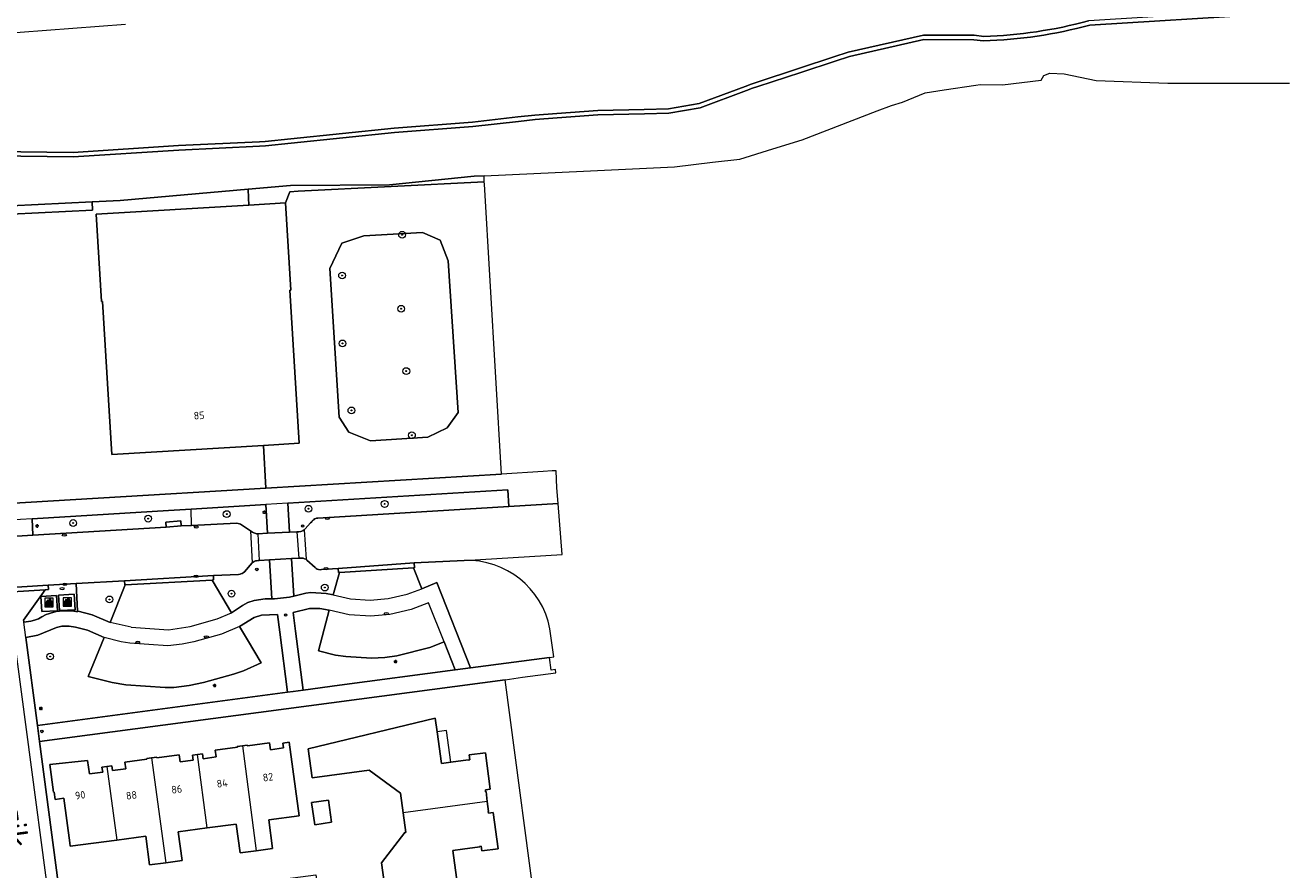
# Model space of a CAD drawing. Header units: metres. Extents: x 92650 to 117222, y 425801 to 461092.
# Tile 130 of 146: x 115911 to 116059, y 426847 to 426947. Entities that reach past the tile are written whole.
import ezdxf
from ezdxf.enums import TextEntityAlignment as Align

# ---------------------------------------------------------------- set-up
doc = ezdxf.new("R2010")
doc.units = ezdxf.units.M
doc.layers.get('0').update_dxf_attribs({"color": 253, "linetype": 'CONTINUOUS', "lineweight": 15})
for name, color, linetype, lineweight in [('B-WE-GR-BEPLANTING_CULTUUR_BODEMBEDEKKER-GV', 253, 'CONTINUOUS', 15), ('B-WE-GR-BEPLANTING_CULTUUR_BOSPLANTSOEN-GV', 253, 'CONTINUOUS', 15), ('B-WE-GR-BEPLANTING_CULTUUR_HEESTERS-GV', 253, 'CONTINUOUS', 15), ('B-WE-GR-BOOM-S', 253, 'CONTINUOUS', 15), ('B-WE-GR-GRAS-GV', 253, 'CONTINUOUS', 15), ('B-WE-IE-AFVAL APART PLAATS-S', 253, 'CONTINUOUS', 15), ('B-WE-IE-MEUBILAIR-S', 253, 'CONTINUOUS', 15), ('B-WE-OG-BEBOUWING-GV', 253, 'CONTINUOUS', 15), ('B-WE-OG-BEBOUWING-T18', 253, 'CONTINUOUS', 15), ('B-WE-OG-BEBOUWING_LUIFEL-GV', 253, 'CONTINUOUS', 15), ('B-WE-OG-TERREIN_BEGROEID-GV', 253, 'CONTINUOUS', 15), ('B-WE-OG-TERREIN_ERF-GV', 253, 'CONTINUOUS', 15), ('B-WE-OG-TERREIN_OEVER-GV', 253, 'CONTINUOUS', 15), ('B-WE-OG-TOPOGRAFIE-T18', 7, 'CONTINUOUS', 15), ('B-WE-OG-WATER_SLOOT-GV', 253, 'CONTINUOUS', 15), ('B-WE-VH-GESLOTENVERHARDING-GV', 253, 'CONTINUOUS', 15), ('B-WE-VH-OPENVERHARDING_BETONELEMENT-GV', 253, 'CONTINUOUS', 15), ('B-WE-VH-OPENVERHARDING_BETONSTRAATSTEEN-GV', 253, 'CONTINUOUS', 15), ('B-WE-VH-OPENVERHARDING_TEGEL-GV', 253, 'CONTINUOUS', 15)]:
    doc.layers.add(name, color=color, linetype=linetype, lineweight=lineweight)
doc.styles.add('NLCS-ISO', font='NLCS-ISO.ttf')
doc.styles.add('NLCS-ISO-M200-T18', font='NLCS-ISO.ttf', dxfattribs={"height": 0.36})

# ---------------------------------------------------------------- blocks, each defined once
blk = doc.blocks.new('SIE-AFVAL APART PLAATS-SO')
h = blk.add_hatch(color=256)
h.dxf.hatch_style = 1
h.paths.add_polyline_path([(-0.09, 0.07), (-1.76, 0.07, 0.819081), (-1.79, -0.09), (-1.4, -2.19, 0.36153), (-1.37, -2.21), (-0.47, -2.21, 0.36153), (-0.44, -2.19), (-0.05, -0.09, 0.819081)])
h.paths.add_polyline_path([(-0.16, -0.1), (-0.2, -0.33), (-0.49, -0.33), (-0.47, -0.1)], flags=16)
h.paths.add_polyline_path([(-0.55, -0.1), (-0.58, -0.33), (-0.87, -0.33), (-0.87, -0.1)], flags=16)
h.paths.add_polyline_path([(-0.22, -0.42), (-0.27, -0.73), (-0.53, -0.73), (-0.5, -0.42)], flags=16)
h.paths.add_polyline_path([(-0.58, -0.42), (-0.61, -0.73), (-0.87, -0.73), (-0.87, -0.42)], flags=16)
h.paths.add_polyline_path([(-0.95, -0.1), (-0.95, -0.33), (-1.27, -0.33), (-1.29, -0.1)], flags=16)
h.paths.add_polyline_path([(-0.95, -0.42), (-0.95, -0.73), (-1.23, -0.73), (-1.26, -0.42)], flags=16)
h.paths.add_polyline_path([(-0.29, -0.83), (-0.34, -1.09), (-0.56, -1.09), (-0.54, -0.83)], flags=16)
h.paths.add_polyline_path([(-0.62, -0.83), (-0.65, -1.09), (-0.87, -1.09), (-0.87, -0.83)], flags=16)
h.paths.add_polyline_path([(-0.95, -0.83), (-0.95, -1.09), (-1.2, -1.09), (-1.22, -0.83)], flags=16)
h.paths.add_polyline_path([(-1.35, -0.33), (-1.64, -0.33), (-1.69, -0.1), (-1.37, -0.1)], flags=16)
h.paths.add_polyline_path([(-1.34, -0.42), (-1.31, -0.73), (-1.57, -0.73), (-1.63, -0.42)], flags=16)
h.paths.add_polyline_path([(-0.36, -1.18), (-0.41, -1.44), (-0.6, -1.44), (-0.57, -1.18)], flags=16)
h.paths.add_polyline_path([(-0.65, -1.18), (-0.68, -1.44), (-0.87, -1.44), (-0.87, -1.18)], flags=16)
h.paths.add_polyline_path([(-1.3, -0.83), (-1.28, -1.09), (-1.5, -1.09), (-1.55, -0.83)], flags=16)
h.paths.add_polyline_path([(-0.95, -1.18), (-0.95, -1.44), (-1.17, -1.44), (-1.19, -1.18)], flags=16)
h.paths.add_polyline_path([(-0.42, -1.53), (-0.47, -1.79), (-0.63, -1.79), (-0.6, -1.53)], flags=16)
h.paths.add_polyline_path([(-1.27, -1.18), (-1.25, -1.44), (-1.44, -1.44), (-1.49, -1.18)], flags=16)
h.paths.add_polyline_path([(-0.69, -1.53), (-0.71, -1.79), (-0.87, -1.79), (-0.87, -1.53)], flags=16)
h.paths.add_polyline_path([(-0.95, -1.53), (-0.95, -1.79), (-1.13, -1.79), (-1.16, -1.53)], flags=16)
h.paths.add_polyline_path([(-1.24, -1.53), (-1.22, -1.79), (-1.37, -1.79), (-1.42, -1.53)], flags=16)
h.paths.add_polyline_path([(-0.49, -1.89), (-0.53, -2.13), (-0.66, -2.13), (-0.64, -1.89)], flags=16)
h.paths.add_polyline_path([(-0.72, -1.89), (-0.74, -2.13), (-0.87, -2.13), (-0.87, -1.89)], flags=16)
h.paths.add_polyline_path([(-0.95, -1.89), (-0.95, -2.13), (-1.1, -2.13), (-1.12, -1.89)], flags=16)
h.paths.add_polyline_path([(-1.21, -1.89), (-1.18, -2.13), (-1.31, -2.13), (-1.35, -1.89)], flags=16)
h.paths.add_polyline_path([(-0.19, 0.78, -0.01173), (-0.3, 0.78, -0.148797), (-0.42, 1.03, -0.136076), (-0.69, 0.87), (-0.78, 0.85, -0.038293), (-1.14, 0.96), (-1.19, 0.81, -0.243822), (-1.56, 0.45, 0.344326), (-1, 0.22, -0.139345), (-0.6, 0.22, 0.618436), (-0.56, 0.27, -0.441494), (-0.47, 0.44, 0.309048)])
h.paths.add_polyline_path([(-0.49, 0.51, 0.351556), (-0.64, 0.31, 0.121061), (-1.02, 0.29, -0.288745), (-1.45, 0.42, 0.203599), (-1.12, 0.79), (-1.09, 0.87, 0.083075), (-0.28, 0.71, -0.242261)], flags=16)
h.paths.add_polyline_path([(-0.4, 0.79, -0.023345), (-0.63, 0.82, 0.07081), (-0.46, 0.9, 0.059965)], flags=16)
h.paths.add_polyline_path([(1.12, 1.48), (-1.07, 1.48, 0.860559), (-1.08, 1.42), (0.29, 1, -0.146703), (0.53, 0.28, 0.421968), (0.56, 0.25), (1.6, 0.31, 0.450293), (1.63, 0.34, 0.122241)])
h.paths.add_polyline_path([(0.26, 1.93, 1), (1.07, 1.93, 1)])
h.paths.add_polyline_path([(1.65, 0.15, 0.429303), (1.62, 0.18), (0.55, 0.23, 0.38429), (0.51, 0.2), (0.16, -2.16, 0.83726), (0.22, -2.18), (0.99, -0.78, -0.688204), (1.05, -0.78), (1.36, -2.14, 0.84934), (1.42, -2.14)])
for p, q in [((-0.09, 0.07), (-1.76, 0.07)), ((-1.4, -2.19), (-1.79, -0.09)), ((-1.37, -0.1), (-1.69, -0.1)), ((-1.64, -0.33), (-1.69, -0.1)), ((-1.64, -0.33), (-1.35, -0.33)), ((-1.63, -0.42), (-1.34, -0.42)), ((-1.57, -0.73), (-1.63, -0.42)), ((-1.57, -0.73), (-1.31, -0.73)), ((-1.55, -0.83), (-1.3, -0.83)), ((-1.5, -1.09), (-1.55, -0.83)), ((-1.5, -1.09), (-1.28, -1.09)), ((-1.49, -1.18), (-1.27, -1.18)), ((-1.44, -1.44), (-1.49, -1.18)), ((-1.44, -1.44), (-1.25, -1.44)), ((-1.42, -1.53), (-1.24, -1.53)), ((-1.37, -1.79), (-1.42, -1.53)), ((-1.37, -1.79), (-1.22, -1.79)), ((-1.37, -2.21), (-0.47, -2.21)), ((-1.31, -2.13), (-1.35, -1.89)), ((-1.35, -1.89), (-1.21, -1.89)), ((-1.31, -2.13), (-1.18, -2.13)), ((-0.95, -0.1), (-1.29, -0.1)), ((-1.27, -0.33), (-0.95, -0.33)), ((-1.26, -0.42), (-0.95, -0.42)), ((-1.23, -0.73), (-0.95, -0.73)), ((-1.22, -0.83), (-0.95, -0.83)), ((-1.2, -1.09), (-0.95, -1.09)), ((-1.19, -1.18), (-0.95, -1.18)), ((-1.17, -1.44), (-0.95, -1.44)), ((-1.16, -1.53), (-0.95, -1.53)), ((-1.13, -1.79), (-0.95, -1.79)), ((-1.12, -1.89), (-0.95, -1.89)), ((-1.1, -2.13), (-0.95, -2.13)), ((-0.95, -0.1), (-0.95, -0.33)), ((-0.95, -0.42), (-0.95, -0.73)), ((-0.95, -0.83), (-0.95, -1.09)), ((-0.95, -1.18), (-0.95, -1.44)), ((-0.95, -1.53), (-0.95, -1.79)), ((-0.95, -1.89), (-0.95, -2.13)), ((-0.87, -0.1), (-0.87, -0.33)), ((-0.55, -0.1), (-0.87, -0.1)), ((-0.87, -0.33), (-0.58, -0.33)), ((-0.87, -0.42), (-0.87, -0.73)), ((-0.87, -0.42), (-0.58, -0.42)), ((-0.87, -0.73), (-0.61, -0.73)), ((-0.87, -0.83), (-0.62, -0.83)), ((-0.87, -0.83), (-0.87, -1.09)), ((-0.87, -1.09), (-0.65, -1.09)), ((-0.87, -1.18), (-0.65, -1.18)), ((-0.87, -1.18), (-0.87, -1.44)), ((-0.87, -1.44), (-0.68, -1.44)), ((-0.87, -1.53), (-0.69, -1.53)), ((-0.87, -1.53), (-0.87, -1.79)), ((-0.87, -1.79), (-0.71, -1.79)), ((-0.87, -1.89), (-0.87, -2.13)), ((-0.87, -1.89), (-0.72, -1.89)), ((-0.87, -2.13), (-0.74, -2.13)), ((-0.66, -2.13), (-0.53, -2.13)), ((-0.64, -1.89), (-0.49, -1.89)), ((-0.63, -1.79), (-0.47, -1.79)), ((-0.6, -1.44), (-0.41, -1.44)), ((-0.6, -1.53), (-0.42, -1.53)), ((-0.57, -1.18), (-0.36, -1.18)), ((-0.56, -1.09), (-0.34, -1.09)), ((-0.54, -0.83), (-0.29, -0.83)), ((-0.53, -0.73), (-0.27, -0.73)), ((-0.53, -2.13), (-0.49, -1.89)), ((-0.5, -0.42), (-0.22, -0.42)), ((-0.49, -0.33), (-0.2, -0.33)), ((-0.16, -0.1), (-0.47, -0.1)), ((-0.47, -1.79), (-0.42, -1.53)), ((-0.44, -2.19), (-0.05, -0.09)), ((-0.41, -1.44), (-0.36, -1.18)), ((-0.34, -1.09), (-0.29, -0.83)), ((-0.27, -0.73), (-0.22, -0.42)), ((-0.2, -0.33), (-0.16, -0.1))]:
    blk.add_line(p, q)
blk.add_lwpolyline([(-2.5, -2.51), (2.5, -2.51), (2.5, 2.49), (-2.5, 2.49)], close=True)
for points in [[(-0.78, 0.85, -0.038293), (-1.14, 0.96), (-1.19, 0.81, -0.243822), (-1.56, 0.45, 0.344326), (-1, 0.22, -0.139345), (-0.6, 0.22, 0.618436), (-0.56, 0.27, -0.441494), (-0.47, 0.44, 0.309048), (-0.19, 0.78, -0.01173), (-0.3, 0.78, -0.01173)], [(-0.78, 0.85), (-0.69, 0.87, 0.136076), (-0.42, 1.03, 0.156405), (-0.29, 0.77)], [(-0.78, 0.85), (-0.69, 0.87, 0.136076), (-0.42, 1.03, 0.148797), (-0.3, 0.78, 0.148797)], [(-0.63, 0.82, 0.07081), (-0.46, 0.9, 0.059965), (-0.4, 0.79, 0.059965)], [(-0.4, 0.79, -0.023345), (-0.63, 0.82)]]:
    blk.add_lwpolyline(points, format="xyb")
for points in [[(-1.09, 0.87), (-1.12, 0.79, -0.203599), (-1.45, 0.42, 0.288745), (-1.02, 0.29, -0.121061), (-0.64, 0.31, -0.351556), (-0.49, 0.51, 0.242261), (-0.28, 0.71, -0.083075)], [(-1.07, 1.48), (1.12, 1.48, -0.122241), (1.63, 0.34, -0.450293), (1.6, 0.31), (0.56, 0.25, -0.421968), (0.53, 0.28, 0.146703), (0.29, 1), (-1.08, 1.42, -0.860559)], [(0.55, 0.23), (1.62, 0.18, -0.429303), (1.65, 0.15), (1.42, -2.14, -0.84934), (1.36, -2.14), (1.05, -0.78, 0.688204), (0.99, -0.78), (0.22, -2.18, -0.83726), (0.16, -2.16), (0.51, 0.2, -0.38429)]]:
    blk.add_lwpolyline(points, format="xyb", close=True)
for points in [[(-1.35, -0.33), (-1.37, -0.1)], [(-1.31, -0.73), (-1.34, -0.42)], [(-1.28, -1.09), (-1.3, -0.83)], [(-1.27, -0.33), (-1.29, -0.1)], [(-1.25, -1.44), (-1.27, -1.18)], [(-1.23, -0.73), (-1.26, -0.42)], [(-1.22, -1.79), (-1.24, -1.53)], [(-1.2, -1.09), (-1.22, -0.83)], [(-1.18, -2.13), (-1.21, -1.89)], [(-1.17, -1.44), (-1.19, -1.18)], [(-1.18, -2.22), (-1.18, -2.21)], [(-1.13, -1.79), (-1.16, -1.53)], [(-1.1, -2.13), (-1.12, -1.89)], [(-0.74, -2.13), (-0.72, -1.89)], [(-0.71, -1.79), (-0.69, -1.53)], [(-0.68, -1.44), (-0.65, -1.18)], [(-0.66, -2.13), (-0.64, -1.89)], [(-0.65, -1.09), (-0.62, -0.83)], [(-0.63, -1.79), (-0.6, -1.53)], [(-0.61, -0.73), (-0.58, -0.42)], [(-0.6, -1.44), (-0.57, -1.18)], [(-0.58, -0.33), (-0.55, -0.1)], [(-0.56, -1.09), (-0.54, -0.83)], [(-0.53, -0.73), (-0.5, -0.42)], [(-0.49, -0.33), (-0.47, -0.1)]]:
    blk.add_lwpolyline(points)
blk.add_circle((0.66, 1.93), 0.401)
for centre, radius, start, end in [((-1.76, -0.01), 0.0869, 90, 247.28103), ((-0.09, -0.01), 0.0869, 292.71897, 90), ((-1.37, -2.18), 0.0318, 190.49429, 270), ((-0.47, -2.18), 0.0318, 270, 349.50571)]:
    blk.add_arc(centre, radius, start, end)
blk = doc.blocks.new('SIE-MEUBILAIR_PAAL_LICHTMAST-SO')
for points in [[(-0.62, 0), (-1, 0)], [(-0.71, 0.71), (-0.44, 0.44)], [(0, 1), (0, 0.62)], [(0.44, 0.44), (0.71, 0.71)], [(1, 0), (0.62, 0)], [(-0.71, -0.71), (-0.44, -0.44)], [(0, -0.62), (0, -1)], [(0.44, -0.44), (0.71, -0.71)]]:
    blk.add_lwpolyline(points)
blk.add_circle((0, 0), 0.5)
blk = doc.blocks.new('SIE-MEUBILAIR_PAAL_AFSLUITPAAL-SO')
blk.add_circle((0, 0), 0.75)
at = {"style": 'NLCS-ISO'}
blk.add_text('af', height=0.75, dxfattribs=at).set_placement((0, 0.05), align=Align.MIDDLE_CENTER)
blk = doc.blocks.new('SIE-MEUBILAIR_PAAL_VERKEERSBORD-SO')
blk.add_circle((0, 0), 0.75)
at = {"style": 'NLCS-ISO'}
blk.add_text('vb', height=0.75, dxfattribs=at).set_placement((0, 0.07), align=Align.MIDDLE_CENTER)
blk = doc.blocks.new('SIE-MEUBILAIR_PUT_KOLK-SO')
blk.add_ellipse((0, 0), major_axis=(1.25, 0), ratio=0.54)
at = {"style": 'NLCS-ISO'}
blk.add_text('klk', height=0.75, dxfattribs=at).set_placement((0.03, 0), align=Align.MIDDLE_CENTER)
blk = doc.blocks.new('SIE-MEUBILAIR_PUT_GASPUT-SO')
blk.add_ellipse((0, 0), major_axis=(1.25, 0), ratio=0.54)
at = {"style": 'NLCS-ISO'}
blk.add_text('gas ', height=0.75, dxfattribs=at).set_placement((0.53, 0.16), align=Align.MIDDLE_CENTER)
blk = doc.blocks.new('SGR-BOOM_GBKN-SO')
at = {"linetype": 'ByBlock', "lineweight": 18}
h = blk.add_hatch(color=0, dxfattribs=at)
h.dxf.hatch_style = 1
edge = h.paths.add_edge_path()
edge.add_arc((0, 0), 0.25, 0, 360)
at = {"color": 0, "linetype": 'ByBlock', "lineweight": 18}
for radius in [2, 0.25]:
    blk.add_circle((0, 0), radius, dxfattribs=at)
at = {"color": 0, "linetype": 'ByBlock', "lineweight": 18, "style": 'NLCS-ISO'}
blk.add_attdef('SOORT', (2.5, 0), '', height=1.5, dxfattribs=at)

msp = doc.modelspace()

# ---------------------------------------------------------------- linework, layer by layer
at = {"layer": 'B-WE-GR-BEPLANTING_CULTUUR_BODEMBEDEKKER-GV', "transparency": 33554687, "flags": 128}
msp.add_lwpolyline([(115930.184, 426887.64), (115935.515, 426887.911), (115935.688, 426887.878), (115935.848, 426887.843), (115935.997, 426887.783), (115936.094, 426887.73), (115936.21, 426887.644), (115937.159, 426887.006), (115937.225, 426886.962), (115937.384, 426886.853), (115937.543, 426886.768), (115937.672, 426886.71), (115937.782, 426886.667), (115937.886, 426886.648), (115938.029, 426886.655), (115939.171, 426886.708), (115938.987, 426890.104), (115930.131, 426889.568)], dxfattribs=at)
msp.add_lwpolyline([(115927.471, 426889.406), (115911.332, 426888.429), (115911.429, 426886.476), (115927.175, 426887.427), (115927.131, 426888.041), (115928.917, 426888.181), (115928.972, 426887.578), (115930.184, 426887.64), (115930.131, 426889.568)], close=True, dxfattribs=at)
at = {"layer": 'B-WE-GR-BEPLANTING_CULTUUR_BOSPLANTSOEN-GV', "transparency": 33554687, "flags": 128}
msp.add_lwpolyline([(115946.539, 426918.057), (115947.648, 426900.435), (115948.815, 426898.684), (115951.384, 426897.634), (115958.157, 426898.1), (115960.434, 426899.209), (115961.718, 426901.018), (115960.55, 426918.939), (115959.616, 426921.383), (115957.515, 426922.317), (115950.566, 426921.909), (115947.967, 426921.032)], close=True, dxfattribs=at)
at = {"layer": 'B-WE-GR-BEPLANTING_CULTUUR_HEESTERS-GV', "transparency": 33554687, "flags": 128}
for points in [[(115962.461, 426883.507), (115956.535, 426883.198), (115956.571, 426882.635), (115956.459, 426882.628), (115957.447, 426880.153), (115959.196, 426880.874), (115963.204, 426870.781), (115972.563, 426872.02)], [(115972.563, 426872.02), (115973.06, 426872.084), (115972.598, 426875.413)]]:
    msp.add_lwpolyline(points, dxfattribs=at)
at = {"layer": 'B-WE-GR-BEPLANTING_CULTUUR_HEESTERS-GV', "transparency": 33554687}
msp.add_lwpolyline([(115972.598, 426875.413, 0.3683317), (115962.461, 426883.507)], format="xyb", dxfattribs=at)
at = {"layer": 'B-WE-GR-BEPLANTING_CULTUUR_HEESTERS-GV', "transparency": 33554687, "flags": 128}
for points in [[(115935.879, 426875.662), (115936.812, 426874.1), (115938.431, 426871.391), (115936.334, 426870.451), (115935.149, 426870.033), (115931.598, 426869.037), (115929.895, 426868.695), (115928.094, 426868.463), (115927.077, 426868.444), (115922.429, 426868.794), (115920.791, 426869.046), (115917.962, 426869.767), (115919.837, 426874.38), (115917.863, 426875.248), (115916.468, 426875.613), (115915.729, 426875.709), (115914.834, 426875.708), (115914.227, 426875.569), (115912.004, 426874.647), (115910.58, 426874.391), (115911.959, 426863.97), (115941.533, 426867.912), (115940.63, 426874.997), (115940.365, 426877.08), (115938.472, 426877.009), (115937.587, 426876.763)], [(115946.473, 426877.601), (115945.367, 426877.8), (115944.16, 426877.793), (115942.221, 426877.335), (115942.508, 426875.119), (115943.41, 426868.161), (115947.706, 426868.73), (115961.391, 426870.541), (115960.066, 426873.85), (115958.367, 426873.185), (115954.475, 426872.202), (115953.051, 426872.02), (115951.47, 426871.942), (115948.44, 426872.126), (115947.232, 426872.298), (115945.199, 426872.8), (115945.881, 426875.369)]]:
    msp.add_lwpolyline(points, close=True, dxfattribs=at)
at = {"layer": 'B-WE-GR-GRAS-GV', "transparency": 33554687, "flags": 128}
for points in [[(115922.393, 426946.946), (115906.76, 426945.745)], [(115906.852, 426931.9), (115916.189, 426931.776), (115928.658, 426932.587), (115938.221, 426933.054), (115938.905, 426933.087), (115941.931, 426933.397), (115954.164, 426934.648), (115963.427, 426935.367), (115968.803, 426935.983), (115970.795, 426936.211), (115973.422, 426936.399), (115978.256, 426936.744), (115983.752, 426936.869), (115986.612, 426936.962), (115990.246, 426937.573), (115995.687, 426939.606), (115996.396, 426939.871), (115997.017, 426940.076), (116002.134, 426941.762), (116006.191, 426943.1), (116007.898, 426943.663), (116016.786, 426945.682), (116022.799, 426945.65), (116023.926, 426945.515)]]:
    msp.add_lwpolyline(points, dxfattribs=at)
at = {"layer": 'B-WE-GR-GRAS-GV', "transparency": 33554687}
msp.add_lwpolyline([(116023.926, 426945.515, 0.0580625), (116036.324, 426947.357)], format="xyb", dxfattribs=at)
at = {"layer": 'B-WE-OG-BEBOUWING-GV', "transparency": 33554687, "flags": 128}
for points in [[(115918.919, 426924.462), (115919.542, 426914.145), (115919.651, 426914.152), (115920.745, 426896.025), (115938.695, 426897.108), (115942.927, 426897.363), (115941.833, 426915.49), (115941.943, 426915.497), (115941.321, 426925.814), (115936.986, 426925.552)], [(115937.85, 426849.139), (115939.771, 426849.395), (115939.317, 426852.805), (115942.906, 426853.283), (115941.747, 426861.98), (115941.005, 426861.873), (115941.088, 426861.299), (115939.524, 426861.073), (115939.404, 426861.908), (115936.792, 426861.56), (115936.783, 426861.629), (115936.2, 426861.551)], [(115926.069, 426860.205), (115925.457, 426860.123), (115927.14, 426847.712), (115929.064, 426847.968), (115928.609, 426851.378), (115932.05, 426851.836), (115930.89, 426860.532), (115930.304, 426860.452), (115930.382, 426859.877), (115928.827, 426859.665), (115928.714, 426860.489), (115926.078, 426860.136)], [(115946.377, 426855.122), (115944.393, 426854.831), (115944.776, 426852.223), (115946.76, 426852.514)], [(115965.336, 426853.796), (115965.187, 426854.97), (115955.228, 426853.64), (115955.539, 426851.308), (115955.43, 426851.293), (115952.682, 426847.698), (115953.177, 426843.99), (115961.67, 426845.1), (115961.112, 426849.157), (115962.241, 426849.312), (115964.287, 426849.593), (115964.279, 426849.648), (115964.459, 426849.673), (115964.536, 426849.111), (115966.475, 426849.355), (115965.882, 426853.654), (115965.31, 426853.577), (115965.281, 426853.789)]]:
    msp.add_lwpolyline(points, close=True, dxfattribs=at)
for points in [[(115965.187, 426854.97), (115965.039, 426856.136), (115964.984, 426856.129), (115964.956, 426856.333), (115965.539, 426856.412), (115964.958, 426860.731), (115963.021, 426860.472), (115963.108, 426859.882), (115962.917, 426859.854), (115962.915, 426859.909), (115960.87, 426859.63), (115959.747, 426859.477), (115959.248, 426863.219), (115959.035, 426864.813), (115943.987, 426861.218), (115944.446, 426857.778), (115951.216, 426858.682), (115954.918, 426855.966), (115955.228, 426853.64)], [(115936.2, 426861.551), (115935.606, 426861.472), (115935.615, 426861.403), (115932.993, 426861.053), (115933.103, 426860.249), (115931.547, 426860.036), (115931.469, 426860.611), (115930.89, 426860.532)], [(115925.457, 426860.123), (115924.904, 426860.049), (115924.913, 426859.98), (115922.309, 426859.631), (115922.414, 426858.845), (115920.85, 426858.622), (115920.768, 426859.196), (115920.161, 426859.109), (115921.34, 426850.41), (115924.763, 426850.866), (115925.218, 426847.456), (115927.14, 426847.712)], [(115920.161, 426859.109), (115919.592, 426859.028), (115919.674, 426858.454), (115918.11, 426858.23), (115917.881, 426859.834), (115913.44, 426859.352), (115913.874, 426856.073), (115913.933, 426856.081), (115914.049, 426855.21), (115915.083, 426855.347), (115915.783, 426850.061), (115915.834, 426849.676), (115921.34, 426850.41)], [(115932.05, 426851.836), (115935.471, 426852.292), (115935.925, 426848.883), (115937.85, 426849.139)]]:
    msp.add_lwpolyline(points, dxfattribs=at)
at = {"layer": 'B-WE-OG-BEBOUWING_LUIFEL-GV', "transparency": 33554687, "flags": 128}
msp.add_lwpolyline([(115960.87, 426859.63), (115960.373, 426863.369), (115959.248, 426863.219), (115959.747, 426859.477)], close=True, dxfattribs=at)
at = {"layer": 'B-WE-OG-TERREIN_BEGROEID-GV', "transparency": 33554687, "flags": 128}
for points in [[(115938.695, 426897.108), (115938.999, 426892.049), (115966.87, 426893.721), (115964.846, 426928.025), (115964.829, 426928.311), (115942.798, 426927.218), (115941.834, 426927.104), (115941.321, 426925.814), (115941.943, 426915.497), (115941.833, 426915.49), (115942.927, 426897.363)], [(115946.539, 426918.057), (115947.967, 426921.032), (115950.566, 426921.909), (115957.515, 426922.317), (115959.616, 426921.383), (115960.55, 426918.939), (115961.718, 426901.018), (115960.434, 426899.209), (115958.157, 426898.1), (115951.384, 426897.634), (115948.815, 426898.684), (115947.648, 426900.435)], [(115967.74, 426889.881), (115967.621, 426891.838), (115941.567, 426890.26), (115941.799, 426886.831), (115942.66, 426886.871), (115942.888, 426886.882), (115943.105, 426886.926), (115943.251, 426886.958), (115943.409, 426887.043), (115943.499, 426887.122), (115943.542, 426887.16), (115943.625, 426887.247), (115944.282, 426887.936), (115944.425, 426888.071), (115944.512, 426888.234), (115944.647, 426888.302), (115944.739, 426888.402), (115944.884, 426888.467), (115944.986, 426888.494), (115945.151, 426888.513)], [(115939.672, 426878.936), (115939.425, 426883.559), (115938.197, 426883.484), (115938.091, 426883.478), (115937.881, 426883.464), (115937.74, 426883.431), (115937.614, 426883.379), (115937.499, 426883.312), (115937.396, 426883.24), (115937.369, 426883.21), (115936.45, 426882.165), (115936.308, 426882.044), (115936.165, 426881.956), (115936.025, 426881.907), (115935.933, 426881.878), (115935.749, 426881.838), (115932.794, 426881.708), (115932.798, 426881.19), (115932.631, 426881.181), (115934.919, 426877.291), (115936.213, 426878.16), (115936.854, 426878.505), (115937.582, 426878.754), (115938.885, 426878.936)], [(115946.965, 426879.413), (115947.682, 426882.073), (115947.572, 426882.066), (115947.532, 426882.537), (115945.553, 426882.424), (115945.393, 426882.404), (115945.217, 426882.443), (115945.069, 426882.463), (115944.933, 426882.555), (115944.812, 426882.648), (115943.828, 426883.531), (115943.753, 426883.594), (115943.709, 426883.631), (115943.545, 426883.7), (115943.404, 426883.752), (115943.254, 426883.774), (115943.025, 426883.779), (115942.899, 426883.771), (115942.005, 426883.717), (115942.275, 426879.277), (115943.729, 426879.62), (115944.313, 426879.69), (115946.118, 426879.604)], [(115916.694, 426877.492), (115916.779, 426877.481), (115918.449, 426877.049), (115920.544, 426876.14), (115922.344, 426880.597), (115922.296, 426880.594), (115922.241, 426881.088), (115916.521, 426880.755)]]:
    msp.add_lwpolyline(points, close=True, dxfattribs=at)
at = {"layer": 'B-WE-OG-TERREIN_ERF-GV', "transparency": 33554687, "flags": 128}
for points in [[(115938.999, 426892.049), (115938.695, 426897.108), (115920.745, 426896.025), (115919.651, 426914.152), (115919.542, 426914.145), (115918.919, 426924.462), (115936.986, 426925.552), (115936.933, 426926.432), (115936.873, 426927.431), (115921.727, 426926.094), (115918.435, 426925.934), (115918.483, 426924.935), (115908.9, 426924.469), (115896.965, 426924.251), (115896.971, 426924.164), (115897.335, 426918.722), (115898.968, 426894.345), (115899.281, 426889.667)], [(115912.211, 426862.067), (115915.255, 426839.06), (115939.869, 426842.361), (115939.439, 426845.565), (115944.911, 426846.299), (115945.341, 426843.095), (115946.557, 426833.884), (115946.905, 426831.248), (115947.404, 426827.47), (115948.205, 426827.56), (115949.23, 426828.9), (115951.07, 426827.492), (115951.096, 426827.26), (115951.334, 426825.145), (115947.764, 426824.743), (115950.395, 426804.821), (115975.421, 426808.13), (115967.281, 426869.384)], [(115928.827, 426859.665), (115930.382, 426859.877), (115930.304, 426860.452), (115930.89, 426860.532), (115931.469, 426860.611), (115931.547, 426860.036), (115933.103, 426860.249), (115932.993, 426861.053), (115935.615, 426861.403), (115935.606, 426861.472), (115936.2, 426861.551), (115936.783, 426861.629), (115936.792, 426861.56), (115939.404, 426861.908), (115939.524, 426861.073), (115941.088, 426861.299), (115941.005, 426861.873), (115941.747, 426861.98), (115942.906, 426853.283), (115939.317, 426852.805), (115939.771, 426849.395), (115937.85, 426849.139), (115935.925, 426848.883), (115935.471, 426852.292), (115932.05, 426851.836), (115928.609, 426851.378), (115929.064, 426847.968), (115927.14, 426847.712), (115925.218, 426847.456), (115924.763, 426850.866), (115921.34, 426850.41), (115915.834, 426849.676), (115915.783, 426850.061), (115915.083, 426855.347), (115914.049, 426855.21), (115913.933, 426856.081), (115913.874, 426856.073), (115913.44, 426859.352), (115917.881, 426859.834), (115918.11, 426858.23), (115919.674, 426858.454), (115919.592, 426859.028), (115920.161, 426859.109), (115920.768, 426859.196), (115920.85, 426858.622), (115922.414, 426858.845), (115922.309, 426859.631), (115924.913, 426859.98), (115924.904, 426860.049), (115925.457, 426860.123), (115926.069, 426860.205), (115926.078, 426860.136), (115928.714, 426860.489)], [(115946.377, 426855.122), (115946.76, 426852.514), (115944.776, 426852.223), (115944.393, 426854.831)]]:
    msp.add_lwpolyline(points, close=True, dxfattribs=at)
msp.add_lwpolyline([(115953.177, 426843.99), (115952.682, 426847.698), (115955.43, 426851.293), (115955.539, 426851.308), (115955.228, 426853.64), (115954.918, 426855.966), (115951.216, 426858.682), (115944.446, 426857.778), (115943.987, 426861.218), (115959.035, 426864.813), (115959.248, 426863.219), (115959.747, 426859.477), (115960.87, 426859.63), (115962.915, 426859.909), (115962.917, 426859.854), (115963.108, 426859.882), (115963.021, 426860.472), (115964.958, 426860.731), (115965.539, 426856.412), (115964.956, 426856.333), (115964.984, 426856.129), (115965.039, 426856.136), (115965.187, 426854.97), (115965.336, 426853.796), (115965.281, 426853.789), (115965.31, 426853.577), (115965.882, 426853.654), (115966.475, 426849.355), (115964.536, 426849.111), (115964.459, 426849.673), (115964.279, 426849.648), (115964.287, 426849.593), (115962.241, 426849.312), (115961.112, 426849.157), (115961.67, 426845.1)], dxfattribs=at)
at = {"layer": 'B-WE-OG-TERREIN_OEVER-GV', "transparency": 33554687, "flags": 128}
for points in [[(116036.461, 426946.85), (116056.858, 426948.121), (116056.669, 426948.636), (116036.375, 426947.371), (116036.324, 426947.357)], [(116023.926, 426945.515), (116022.799, 426945.65), (116016.786, 426945.682), (116007.898, 426943.663), (116006.191, 426943.1), (116002.134, 426941.762), (115997.017, 426940.076), (115996.396, 426939.871), (115995.687, 426939.606), (115990.246, 426937.573), (115986.612, 426936.962), (115983.752, 426936.869), (115978.256, 426936.744), (115973.422, 426936.399), (115970.795, 426936.211), (115968.803, 426935.983), (115963.427, 426935.367), (115954.164, 426934.648), (115941.931, 426933.397), (115938.905, 426933.087), (115938.221, 426933.054), (115928.658, 426932.587), (115916.189, 426931.776), (115906.852, 426931.9)], [(115906.859, 426931.375), (115916.203, 426931.25), (115928.688, 426932.063), (115938.247, 426932.529), (115938.945, 426932.563), (115941.984, 426932.874), (115954.211, 426934.125), (115963.477, 426934.844), (115968.863, 426935.461), (115970.844, 426935.688), (115973.459, 426935.875), (115978.281, 426936.219), (115983.766, 426936.344), (115986.664, 426936.438), (115990.383, 426937.063), (115995.871, 426939.114), (115996.57, 426939.375), (115997.182, 426939.577), (116002.298, 426941.263), (116006.355, 426942.601), (116008.039, 426943.156), (116016.844, 426945.156), (116022.766, 426945.125), (116023.903, 426944.989)]]:
    msp.add_lwpolyline(points, dxfattribs=at)
at = {"layer": 'B-WE-OG-TERREIN_OEVER-GV', "transparency": 33554687}
for points in [[(116023.903, 426944.989, 0.0582061), (116036.461, 426946.85)], [(116036.324, 426947.357, -0.0580625), (116023.926, 426945.515)]]:
    msp.add_lwpolyline(points, format="xyb", dxfattribs=at)
at = {"layer": 'B-WE-OG-TERREIN_OEVER-GV', "transparency": 33554687, "flags": 128}
for points in [[(115964.815, 426929.025), (115963.648, 426928.969), (115953.609, 426927.969), (115941.898, 426927.875), (115936.873, 426927.431), (115936.933, 426926.432), (115936.986, 426925.552), (115941.321, 426925.814), (115941.834, 426927.104), (115942.798, 426927.218), (115964.829, 426928.311)], [(115886.625, 426925.157), (115875.516, 426925), (115875.363, 426925.245), (115875.008, 426925.813), (115875.046, 426923.994), (115875.053, 426923.652), (115879.174, 426923.739), (115882.246, 426924.146), (115886.668, 426924.088), (115893.438, 426923.998), (115896.93, 426924.162), (115896.971, 426924.164), (115896.965, 426924.251), (115908.9, 426924.469), (115918.483, 426924.935), (115918.435, 426925.934), (115908.867, 426925.469), (115896.898, 426925.25), (115888.789, 426925.188)]]:
    msp.add_lwpolyline(points, close=True, dxfattribs=at)
at = {"layer": 'B-WE-OG-WATER_SLOOT-GV', "transparency": 33554687, "flags": 128}
for points in [[(116056.858, 426948.121), (116036.461, 426946.85)], [(116023.903, 426944.989), (116022.766, 426945.125), (116016.844, 426945.156), (116008.039, 426943.156), (116006.355, 426942.601), (116002.298, 426941.263), (115997.182, 426939.577), (115996.57, 426939.375), (115995.871, 426939.114), (115990.383, 426937.063), (115986.664, 426936.438), (115983.766, 426936.344), (115978.281, 426936.219), (115973.459, 426935.875), (115970.844, 426935.688), (115968.863, 426935.461), (115963.477, 426934.844), (115954.211, 426934.125), (115941.984, 426932.874), (115938.945, 426932.563), (115938.247, 426932.529), (115928.688, 426932.063), (115916.203, 426931.25), (115906.859, 426931.375)], [(116023.5, 426939.844), (116026.148, 426939.781), (116030.701, 426940.32), (116031.016, 426940.875), (116031.734, 426941.156), (116033.445, 426941.094), (116037.219, 426940.281), (116045.711, 426939.969), (116060.094, 426940)], [(115908.867, 426925.469), (115918.435, 426925.934), (115921.727, 426926.094), (115936.873, 426927.431), (115941.898, 426927.875), (115953.609, 426927.969), (115963.648, 426928.969), (115964.815, 426929.025), (115976.58, 426929.583), (115987.344, 426930.094), (115991.82, 426930.618), (115995.078, 426931), (115998.955, 426932.204), (116002.422, 426933.281), (116011.314, 426936.718), (116012.997, 426937.331), (116014.303, 426937.731), (116017.008, 426938.83), (116019.245, 426939.179), (116022.997, 426939.765), (116023.5, 426939.844)]]:
    msp.add_lwpolyline(points, dxfattribs=at)
at = {"layer": 'B-WE-OG-WATER_SLOOT-GV', "transparency": 33554687}
msp.add_lwpolyline([(116036.461, 426946.85, -0.0582061), (116023.903, 426944.989)], format="xyb", dxfattribs=at)
at = {"layer": 'B-WE-VH-GESLOTENVERHARDING-GV', "transparency": 33554687, "flags": 128}
for points in [[(115914.224, 426879.351), (115912.367, 426879.246), (115912.48, 426877.443), (115914.311, 426877.547)], [(115916.297, 426879.496), (115914.462, 426879.393), (115914.582, 426877.556), (115916.425, 426877.669)]]:
    msp.add_lwpolyline(points, close=True, dxfattribs=at)
at = {"layer": 'B-WE-VH-OPENVERHARDING_BETONELEMENT-GV', "transparency": 33554687, "flags": 128}
for points in [[(115956.459, 426882.628), (115956.571, 426882.635), (115956.535, 426883.198), (115947.532, 426882.537), (115947.572, 426882.066), (115947.682, 426882.073)], [(115922.241, 426881.088), (115922.296, 426880.594), (115922.344, 426880.597), (115932.631, 426881.181), (115932.798, 426881.19), (115932.794, 426881.708)], [(115913.227, 426880.551), (115906.339, 426880.128), (115899.808, 426879.727), (115899.839, 426879.228), (115900.218, 426879.251), (115906.414, 426879.631), (115912.858, 426880.027), (115913.258, 426880.052)]]:
    msp.add_lwpolyline(points, close=True, dxfattribs=at)
at = {"layer": 'B-WE-VH-OPENVERHARDING_BETONSTRAATSTEEN-GV', "transparency": 33554687, "flags": 128}
for points in [[(115974.056, 426884.218), (115973.556, 426890.244), (115967.74, 426889.881), (115945.151, 426888.513), (115944.986, 426888.494), (115944.884, 426888.467), (115944.739, 426888.402), (115944.647, 426888.302), (115944.512, 426888.234), (115944.425, 426888.071), (115944.282, 426887.936), (115943.625, 426887.247), (115943.542, 426887.16), (115943.499, 426887.122), (115943.746, 426883.663), (115943.753, 426883.594), (115943.828, 426883.531), (115944.812, 426882.648), (115944.933, 426882.555), (115945.069, 426882.463), (115945.217, 426882.443), (115945.393, 426882.404), (115945.553, 426882.424), (115947.532, 426882.537), (115956.535, 426883.198), (115962.461, 426883.507)], [(115946.965, 426879.413), (115948.994, 426878.947), (115951.324, 426878.786), (115953.474, 426878.978), (115955.722, 426879.524), (115957.447, 426880.153), (115956.459, 426882.628), (115947.682, 426882.073)], [(115946.473, 426877.601), (115945.881, 426875.369), (115945.199, 426872.8), (115947.232, 426872.298), (115948.44, 426872.126), (115951.47, 426871.942), (115953.051, 426872.02), (115954.475, 426872.202), (115958.367, 426873.185), (115960.066, 426873.85), (115958.219, 426878.462), (115956.179, 426877.704), (115953.645, 426877.099), (115951.407, 426876.908), (115948.85, 426877.076)], [(115919.837, 426874.38), (115917.962, 426869.767), (115920.791, 426869.046), (115922.429, 426868.794), (115927.077, 426868.444), (115928.094, 426868.463), (115929.895, 426868.695), (115931.598, 426869.037), (115935.149, 426870.033), (115936.334, 426870.451), (115938.431, 426871.391), (115936.812, 426874.1), (115935.879, 426875.662), (115933.753, 426874.782), (115930.452, 426873.852), (115929.095, 426873.58), (115927.366, 426873.386), (115922.882, 426873.723), (115921.845, 426873.883)]]:
    msp.add_lwpolyline(points, close=True, dxfattribs=at)
for points in [[(115937.159, 426887.006), (115936.21, 426887.644), (115936.094, 426887.73), (115935.997, 426887.783), (115935.848, 426887.843), (115935.688, 426887.878), (115935.515, 426887.911), (115930.184, 426887.64), (115928.972, 426887.578), (115927.175, 426887.427), (115911.429, 426886.476), (115904.468, 426886.055)], [(115938.029, 426886.655), (115937.886, 426886.648), (115937.782, 426886.667), (115937.672, 426886.71), (115937.543, 426886.768), (115937.384, 426886.853), (115937.225, 426886.962), (115937.159, 426887.006), (115937.369, 426883.21), (115937.396, 426883.24), (115937.499, 426883.312), (115937.614, 426883.379), (115937.74, 426883.431), (115937.881, 426883.464), (115938.091, 426883.478), (115938.197, 426883.484)], [(115942.66, 426886.871), (115941.799, 426886.831), (115939.171, 426886.708), (115938.029, 426886.655), (115938.197, 426883.484), (115939.425, 426883.559), (115942.005, 426883.717), (115942.899, 426883.771)], [(115943.499, 426887.122), (115943.409, 426887.043), (115943.251, 426886.958), (115943.105, 426886.926), (115942.888, 426886.882), (115942.66, 426886.871), (115942.899, 426883.771), (115943.025, 426883.779), (115943.254, 426883.774), (115943.404, 426883.752), (115943.545, 426883.7), (115943.709, 426883.631), (115943.753, 426883.594)], [(115906.339, 426880.128), (115913.227, 426880.551), (115916.521, 426880.755), (115922.241, 426881.088), (115932.794, 426881.708), (115935.749, 426881.838), (115935.933, 426881.878), (115936.025, 426881.907), (115936.165, 426881.956), (115936.308, 426882.044), (115936.45, 426882.165), (115937.369, 426883.21)], [(115923.054, 426875.6), (115927.462, 426875.268), (115930.016, 426875.686), (115933.222, 426876.591), (115934.919, 426877.291), (115932.631, 426881.181), (115922.344, 426880.597), (115920.544, 426876.14)], [(115960.066, 426873.85), (115961.391, 426870.541), (115963.204, 426870.781), (115959.196, 426880.874), (115957.447, 426880.153)], [(115927.369, 426800.682), (115927.228, 426801.749), (115923.467, 426830.132), (115916.56, 426829.197), (115915.452, 426837.573), (115915.255, 426839.06), (115912.211, 426862.067), (115911.959, 426863.97), (115910.58, 426874.391), (115910.342, 426876.18), (115910.332, 426876.259), (115910.291, 426876.418), (115912.858, 426880.027), (115906.414, 426879.631), (115906.97, 426875.969), (115908.941, 426876.257), (115915.192, 426829.016)], [(115946.965, 426879.413), (115946.118, 426879.604), (115944.313, 426879.69), (115943.729, 426879.62), (115942.275, 426879.277), (115941.79, 426879.162), (115940.013, 426878.936), (115938.885, 426878.936), (115937.582, 426878.754), (115936.854, 426878.505), (115936.213, 426878.16), (115934.919, 426877.291)], [(115923.054, 426875.6), (115920.544, 426876.14), (115918.449, 426877.049), (115916.779, 426877.481), (115916.694, 426877.492), (115916.697, 426877.427), (115916.069, 426877.531), (115915.488, 426877.515), (115915.026, 426877.538), (115914.563, 426877.485), (115914.167, 426877.453), (115913.491, 426877.274), (115913.262, 426877.176), (115912.996, 426877.081), (115912.477, 426876.815), (115912.087, 426876.605), (115911.609, 426876.43), (115911.163, 426876.304), (115910.342, 426876.18)], [(115935.879, 426875.662), (115937.587, 426876.763), (115938.472, 426877.009), (115940.365, 426877.08), (115940.63, 426874.997), (115941.533, 426867.912), (115942.231, 426868.005), (115943.41, 426868.161), (115942.508, 426875.119), (115942.221, 426877.335), (115944.16, 426877.793), (115945.367, 426877.8), (115946.473, 426877.601)], [(115910.58, 426874.391), (115912.004, 426874.647), (115914.227, 426875.569), (115914.834, 426875.708), (115915.729, 426875.709), (115916.468, 426875.613), (115917.863, 426875.248), (115919.837, 426874.38)]]:
    msp.add_lwpolyline(points, dxfattribs=at)
at = {"layer": 'B-WE-VH-OPENVERHARDING_TEGEL-GV', "transparency": 33554687, "flags": 128}
for points in [[(115941.567, 426890.26), (115967.621, 426891.838), (115967.74, 426889.881), (115973.556, 426890.244), (115973.416, 426892.096), (115973.342, 426894.113), (115972.869, 426894.083), (115971.79, 426894.016), (115966.87, 426893.721), (115938.999, 426892.049), (115899.281, 426889.667)], [(115911.332, 426888.429), (115927.471, 426889.406), (115930.131, 426889.568), (115938.987, 426890.104)]]:
    msp.add_lwpolyline(points, dxfattribs=at)
for points in [[(115941.799, 426886.831), (115941.567, 426890.26), (115938.987, 426890.104), (115939.171, 426886.708)], [(115911.429, 426886.476), (115911.332, 426888.429), (115904.394, 426888.009), (115904.468, 426886.055)], [(115927.175, 426887.427), (115928.972, 426887.578), (115928.917, 426888.181), (115927.131, 426888.041)], [(115940.013, 426878.936), (115941.79, 426879.162), (115942.275, 426879.277), (115942.005, 426883.717), (115939.425, 426883.559), (115939.672, 426878.936)], [(115912.858, 426880.027), (115910.291, 426876.418), (115910.332, 426876.259), (115910.342, 426876.18), (115911.163, 426876.304), (115911.609, 426876.43), (115912.087, 426876.605), (115912.477, 426876.815), (115912.996, 426877.081), (115913.262, 426877.176), (115913.491, 426877.274), (115914.167, 426877.453), (115914.563, 426877.485), (115915.026, 426877.538), (115915.488, 426877.515), (115916.069, 426877.531), (115916.697, 426877.427), (115916.694, 426877.492), (115916.521, 426880.755), (115913.227, 426880.551), (115913.258, 426880.052)], [(115912.367, 426879.246), (115914.224, 426879.351), (115914.311, 426877.547), (115912.48, 426877.443)], [(115914.462, 426879.393), (115916.297, 426879.496), (115916.425, 426877.669), (115914.582, 426877.556)], [(115911.959, 426863.97), (115912.211, 426862.067), (115967.281, 426869.384), (115969.332, 426869.666), (115973.296, 426870.183), (115973.246, 426870.571), (115972.749, 426870.51), (115972.563, 426872.02), (115963.204, 426870.781), (115961.391, 426870.541), (115947.706, 426868.73), (115943.41, 426868.161), (115942.231, 426868.005), (115941.533, 426867.912)]]:
    msp.add_lwpolyline(points, close=True, dxfattribs=at)

# ---------------------------------------------------------------- block references
at = {"layer": 'B-WE-GR-BOOM-S', "transparency": 33554687, "xscale": 0.2, "yscale": 0.2, "zscale": 0.2}
for p in [(115955.1, 426922.046), (115948, 426917.222), (115954.989, 426913.285), (115948.055, 426909.182), (115955.599, 426905.91), (115949.109, 426901.252), (115956.265, 426898.313), (115944.033, 426889.619), (115953.039, 426890.182), (115916.178, 426887.925), (115925.062, 426888.446), (115934.35, 426888.985), (115934.922, 426879.566), (115945.954, 426880.287), (115920.475, 426878.882), (115913.461, 426872.122)]:
    msp.add_blockref('SGR-BOOM_GBKN-SO', p, dxfattribs=at)
at = {"layer": 'B-WE-IE-AFVAL APART PLAATS-S', "transparency": 33554687, "xscale": 0.2, "yscale": 0.2, "zscale": 0.2}
for p in [(115913.318, 426878.519), (115915.486, 426878.574)]:
    msp.add_blockref('SIE-AFVAL APART PLAATS-SO', p, dxfattribs=at)
at = {"layer": 'B-WE-IE-MEUBILAIR-S', "transparency": 33554687, "xscale": 0.2, "yscale": 0.2, "zscale": 0.2}
for name, p in [('SIE-MEUBILAIR_PAAL_LICHTMAST-SO', (115938.797, 426889.209)), ('SIE-MEUBILAIR_PUT_KOLK-SO', (115946.263, 426888.465)), ('SIE-MEUBILAIR_PAAL_LICHTMAST-SO', (115911.907, 426887.575)), ('SIE-MEUBILAIR_PUT_KOLK-SO', (115930.741, 426887.44)), ('SIE-MEUBILAIR_PAAL_VERKEERSBORD-SO', (115943.334, 426887.57)), ('SIE-MEUBILAIR_PUT_KOLK-SO', (115915.132, 426886.512)), ('SIE-MEUBILAIR_PAAL_VERKEERSBORD-SO', (115937.911, 426882.433)), ('SIE-MEUBILAIR_PUT_KOLK-SO', (115946.103, 426882.529)), ('SIE-MEUBILAIR_PUT_KOLK-SO', (115930.725, 426881.63)), ('SIE-MEUBILAIR_PUT_GASPUT-SO', (115914.88, 426880.148)), ('SIE-MEUBILAIR_PUT_KOLK-SO', (115915.196, 426880.665)), ('SIE-MEUBILAIR_PAAL_AFSLUITPAAL-SO', (115941.321, 426877.039)), ('SIE-MEUBILAIR_PUT_KOLK-SO', (115953.237, 426877.209)), ('SIE-MEUBILAIR_PUT_KOLK-SO', (115923.834, 426873.808)), ('SIE-MEUBILAIR_PUT_KOLK-SO', (115931.929, 426874.426)), ('SIE-MEUBILAIR_PAAL_LICHTMAST-SO', (115954.327, 426871.526)), ('SIE-MEUBILAIR_PAAL_LICHTMAST-SO', (115932.92, 426868.685)), ('SIE-MEUBILAIR_PAAL_LICHTMAST-SO', (115912.355, 426865.978)), ('SIE-MEUBILAIR_PAAL_AFSLUITPAAL-SO', (115912.485, 426863.263))]:
    msp.add_blockref(name, p, dxfattribs=at)

# ---------------------------------------------------------------- texts
at = {"layer": 'B-WE-OG-BEBOUWING-T18', "transparency": 33554687, "style": 'NLCS-ISO-M200-T18'}
for s, rotation, p in [('85', 3.5, (115931.079, 426900.655)), ('82', 7.6, (115939.234, 426857.85)), ('86', 7.6, (115928.432, 426856.415)), ('84', 7.6, (115933.806, 426857.126)), ('90', 7.7, (115917.011, 426855.718)), ('88', 7.7, (115923.08, 426855.699))]:
    msp.add_text(s, height=0.9, rotation=rotation, dxfattribs=at).set_placement(p, align=Align.MIDDLE)
at = {"layer": 'B-WE-OG-TOPOGRAFIE-T18', "transparency": 33554687, "style": 'NLCS-ISO-M200-T18'}
msp.add_text('Leeuwerik', height=3, rotation=277.6, dxfattribs=at).set_placement((115908.417, 426858.252), align=Align.MIDDLE)

doc.saveas('drawing.dxf')
